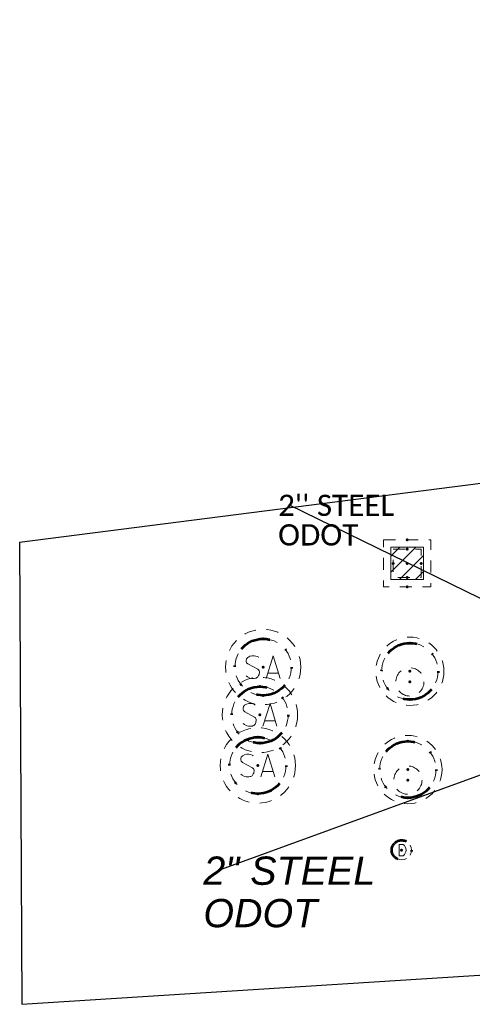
# Model space of a CAD drawing. Header units: feet. Extents: x 2474969 to 2485206, y 498780 to 500682.
# Tile 46 of 69: x 2480967 to 2480999, y 500151 to 500221. Entities that reach past the tile are written whole.
import ezdxf

# ---------------------------------------------------------------- set-up
doc = ezdxf.new("R2010")
doc.units = ezdxf.units.FT
doc.header["$MEASUREMENT"] = 0
for name, pattern in [('DGN Style 1', [0.06322802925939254, 0.0001052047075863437, -0.06312282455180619]), ('DGN Style 2', [0.017105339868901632, 0.01026320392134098, -0.006842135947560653]), ('DGN Style 4', [0.027368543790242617, 0.01368427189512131, -0.006842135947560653, 0, -0.006842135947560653]), ('DGN Style 5', [0.011973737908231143, 0.00513160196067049, -0.006842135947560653]), ('DGN Style 6', [6.093386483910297, 0.00320367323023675, -1.2814692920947, 2.242571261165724, -1.2814692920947, 0.00320367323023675, -1.2814692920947]), ('DGN Style 7', [0.034210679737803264, 0.01539480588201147, -0.006842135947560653, 0.00513160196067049, -0.006842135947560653]), ('drainage01', [1.6, 0.85, -0.75]), ('interconnectex', [0]), ('OhDOT_USTN2', [0.10999999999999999, 0.069, -0.04099999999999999])]:
    doc.linetypes.add(name, pattern=pattern)
for name, color, linetype in [('DR_X_Cells', 151, 'OhDOT_USTN2'), ('GK_Drainage_Nodes', 7, 'Continuous'), ('SG_X_Interconnect_Cable', 7, 'interconnectex'), ('TX_X_10', 7, 'Continuous'), ('UT_X_Sanitary_Cells', 3, 'Continuous')]:
    doc.layers.add(name, color=color, linetype=linetype)
for name, color, linetype, lineweight in [('DR_X_Cells (Construction)', 5, 'DGN Style 2', 0), ('GK_Drainage_Nodes (Construction)', 7, 'Continuous', 53), ('UT_X_Sanitary_Cells (Construction)', 3, 'Continuous', 0)]:
    doc.layers.add(name, color=color, linetype=linetype, lineweight=lineweight)
doc.styles.add('Slanted-Normal LS 0.50', font='ariali.ttf', dxfattribs={"height": 0.14})
doc.styles.get("Standard").update_dxf_attribs({"font": 'arial.ttf'})
doc.styles.add('Style-Arial', font='arial.ttf')
doc.styles.add('Style-Calibri', font='calibri.ttf')
doc.dimstyles.get("Standard").update_dxf_attribs({"dimtxt": 0.18, "dimasz": 0.18, "dimexe": 0.18, "dimexo": 0.0625, "dimgap": 0.09, "dimtad": 0, "dimtih": 1, "dimtoh": 1, "dimdec": 4, "dimzin": 0, "dimdsep": 46, "dimtxsty": 'Standard', "dimcen": 0.09, "dimadec": 0, "dimazin": 0, "dimtfac": 1, "dimtdec": 4, "dimtofl": 0, "dimtmove": 0, "dimatfit": 3, "dimfxl": 1, "dimtolj": 1, "dimtzin": 0, "dimarcsym": 0})

# ---------------------------------------------------------------- blocks, each defined once
blk = doc.blocks.new('TerminatorOpen_0.5')
at = {"color": 0, "linetype": 'ByBlock', "lineweight": -2}
for q in [(-1, 0.25), (-1, 0), (-1, -0.25)]:
    blk.add_line((0, 0), q, dxfattribs=at)
blk = doc.blocks.new('CB22B-X_5')
at = {"layer": 'DR_X_Cells', "color": 5, "linetype": 'Continuous', "lineweight": 0}
for p, q in [((-1.145831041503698, -0.6130853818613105), (0.6130853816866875, 1.145831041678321)), ((-1.145831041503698, 0.5182854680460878), (-0.5182854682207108, 1.145831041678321)), ((-0.5472058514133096, -1.145831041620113), (1.145831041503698, 0.5472058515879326)), ((0.5841649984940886, -1.145831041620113), (1.145831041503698, -0.5841649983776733))]:
    blk.add_line(p, q, dxfattribs=at)
at = {"layer": 'DR_X_Cells', "color": 4, "linetype": 'drainage01', "lineweight": 0}
blk.add_3dface([(-1.666663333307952, 1.666663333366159), (1.666663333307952, 1.666663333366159), (1.666663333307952, -1.666663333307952), (-1.666663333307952, -1.666663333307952)], dxfattribs=at)
at = {"layer": 'DR_X_Cells', "color": 5, "linetype": 'Continuous', "lineweight": 0}
blk.add_3dface([(-1.145831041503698, 1.145831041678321), (1.145831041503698, 1.145831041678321), (1.145831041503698, -1.145831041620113), (-1.145831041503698, -1.145831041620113)], dxfattribs=at)
at = {"layer": 'DR_X_Cells (Construction)', "color": 251, "linetype": 'drainage01', "lineweight": 0}
blk.add_3dface([(-0.999997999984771, 0.999997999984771), (0.999997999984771, 0.999997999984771), (0.999997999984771, -0.999997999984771), (-0.999997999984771, -0.999997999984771)], dxfattribs=at)
at = {"layer": 'GK_Drainage_Nodes (Construction)', "color": 30, "linetype": 'DGN Style 2', "lineweight": 53}
blk.add_point((0, 1.666663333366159), dxfattribs=at)
at = {"layer": 'GK_Drainage_Nodes (Construction)', "color": 254, "linetype": 'DGN Style 6', "lineweight": 53}
for p in [(0, 0.999997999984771), (-0.999997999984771, 0), (0.999997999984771, 0), (0, -0.999997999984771)]:
    blk.add_point(p, dxfattribs=at)
at = {"layer": 'GK_Drainage_Nodes (Construction)', "color": 5, "linetype": 'DGN Style 7', "lineweight": 53}
blk.add_point((0, 0), dxfattribs=at)
at = {"layer": 'GK_Drainage_Nodes (Construction)', "color": 1, "linetype": 'DGN Style 5', "lineweight": 53}
blk.add_point((0, 0), dxfattribs=at)
at = {"layer": 'GK_Drainage_Nodes (Construction)', "color": 2, "linetype": 'DGN Style 4', "lineweight": 53}
blk.add_point((0, 0), dxfattribs=at)
at = {"layer": 'GK_Drainage_Nodes (Construction)', "color": 6, "linetype": 'DGN Style 1', "lineweight": 53}
blk.add_point((0, -1.666663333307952), dxfattribs=at)
blk = doc.blocks.new('MH1D-X-SAN_8')
at = {"layer": 'GK_Drainage_Nodes (Construction)', "color": 254, "linetype": 'DGN Style 6', "lineweight": 53}
blk.add_circle((0, 0), 1.999996, dxfattribs=at)
at = {"layer": 'GK_Drainage_Nodes (Construction)', "color": 6, "linetype": 'DGN Style 1', "lineweight": 53}
blk.add_point((0, 1.999995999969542), dxfattribs=at)
at = {"layer": 'GK_Drainage_Nodes (Construction)', "color": 5, "linetype": 'DGN Style 7', "lineweight": 53}
blk.add_point((0, 0), dxfattribs=at)
at = {"layer": 'GK_Drainage_Nodes (Construction)', "color": 1, "linetype": 'DGN Style 5', "lineweight": 53}
blk.add_point((0, 0), dxfattribs=at)
at = {"layer": 'GK_Drainage_Nodes (Construction)', "color": 2, "linetype": 'DGN Style 4', "lineweight": 53}
blk.add_point((0, 0), dxfattribs=at)
at = {"layer": 'GK_Drainage_Nodes (Construction)', "color": 30, "linetype": 'DGN Style 2', "lineweight": 53}
blk.add_point((0, -1.999995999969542), dxfattribs=at)
at = {"layer": 'UT_X_Sanitary_Cells', "color": 3, "linetype": 'Continuous', "lineweight": 0, "flags": 128}
for points in [[(-0.3325557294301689, 0.6865234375), (-0.3577510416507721, 0.7117187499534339), (-0.3956416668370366, 0.7369140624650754), (-0.5089229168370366, 0.7748046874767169), (-0.6475947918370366, 0.7999999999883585), (-0.7483760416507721, 0.7999999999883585), (-0.7860713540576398, 0.7999999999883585), (-0.9499385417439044, 0.7621093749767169), (-1.088415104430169, 0.6865234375), (-1.17669635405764, 0.5857421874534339), (-1.201891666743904, 0.4849609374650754), (-1.201891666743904, 0.4093749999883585), (-1.17669635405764, 0.30859375), (-1.075915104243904, 0.2205078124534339), (-0.3829463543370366, -0.1574218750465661), (-0.3200557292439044, -0.2078125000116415), (-0.2948604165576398, -0.2582031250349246), (-0.2696651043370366, -0.3337890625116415), (-0.2696651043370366, -0.4093750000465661), (-0.2821651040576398, -0.4849609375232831), (-0.2948604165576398, -0.5353515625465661), (-0.3200557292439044, -0.5984375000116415), (-0.3452510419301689, -0.6488281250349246), (-0.3704463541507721, -0.6865234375), (-0.4081416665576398, -0.7244140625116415), (-0.4460322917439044, -0.7496093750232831), (-0.4964229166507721, -0.7748046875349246), (-0.5341182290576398, -0.7873046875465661), (-0.6475947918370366, -0.8000000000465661), (-0.8239619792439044, -0.8000000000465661), (-0.9372432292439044, -0.7748046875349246), (-1.101110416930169, -0.6865234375), (-1.201891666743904, -0.6109375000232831)], [(0.2090458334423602, -0.8000000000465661), (0.7129520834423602, 0.7999999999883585), (1.204358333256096, -0.8000000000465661)], [(1.078381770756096, -0.4220703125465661), (0.3350223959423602, -0.4220703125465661)]]:
    blk.add_lwpolyline(points, dxfattribs=at)
at = {"layer": 'UT_X_Sanitary_Cells', "linetype": 'drainage01', "lineweight": 0}
blk.add_circle((0, 0), 2.666661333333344, dxfattribs=at)
at = {"layer": 'UT_X_Sanitary_Cells (Construction)', "color": 251, "linetype": 'drainage01', "lineweight": 0}
blk.add_circle((0, 0), 1.999996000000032, dxfattribs=at)
blk = doc.blocks.new('MH1D-X-SAN_9')
at = {"layer": 'GK_Drainage_Nodes (Construction)', "color": 254, "linetype": 'DGN Style 6', "lineweight": 53}
blk.add_circle((0, 0), 1.999996, dxfattribs=at)
at = {"layer": 'GK_Drainage_Nodes (Construction)', "color": 6, "linetype": 'DGN Style 1', "lineweight": 53}
blk.add_point((0, 1.999995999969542), dxfattribs=at)
at = {"layer": 'GK_Drainage_Nodes (Construction)', "color": 5, "linetype": 'DGN Style 7', "lineweight": 53}
blk.add_point((0, 0), dxfattribs=at)
at = {"layer": 'GK_Drainage_Nodes (Construction)', "color": 1, "linetype": 'DGN Style 5', "lineweight": 53}
blk.add_point((0, 0), dxfattribs=at)
at = {"layer": 'GK_Drainage_Nodes (Construction)', "color": 2, "linetype": 'DGN Style 4', "lineweight": 53}
blk.add_point((0, 0), dxfattribs=at)
at = {"layer": 'GK_Drainage_Nodes (Construction)', "color": 30, "linetype": 'DGN Style 2', "lineweight": 53}
blk.add_point((0, -1.999995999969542), dxfattribs=at)
at = {"layer": 'UT_X_Sanitary_Cells', "color": 3, "linetype": 'Continuous', "lineweight": 0, "flags": 128}
for points in [[(-0.3325557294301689, 0.6865234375), (-0.3577510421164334, 0.7117187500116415), (-0.3956416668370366, 0.7369140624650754), (-0.5089229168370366, 0.7748046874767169), (-0.6475947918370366, 0.7999999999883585), (-0.7483760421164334, 0.7999999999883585), (-0.7860713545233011, 0.7999999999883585), (-0.9499385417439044, 0.7621093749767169), (-1.088415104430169, 0.6865234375), (-1.176696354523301, 0.5857421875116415), (-1.201891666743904, 0.4849609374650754), (-1.201891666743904, 0.4093749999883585), (-1.176696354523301, 0.30859375), (-1.075915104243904, 0.2205078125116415), (-0.3829463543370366, -0.1574218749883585), (-0.3200557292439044, -0.2078125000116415), (-0.2948604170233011, -0.2582031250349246), (-0.2696651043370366, -0.3337890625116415), (-0.2696651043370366, -0.4093749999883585), (-0.2821651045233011, -0.4849609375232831), (-0.2948604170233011, -0.5353515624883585), (-0.3200557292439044, -0.5984375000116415), (-0.3452510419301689, -0.6488281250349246), (-0.3704463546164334, -0.6865234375), (-0.4081416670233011, -0.7244140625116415), (-0.4460322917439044, -0.7496093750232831), (-0.4964229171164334, -0.7748046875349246), (-0.5341182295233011, -0.7873046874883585), (-0.6475947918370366, -0.7999999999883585), (-0.8239619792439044, -0.7999999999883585), (-0.9372432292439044, -0.7748046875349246), (-1.101110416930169, -0.6865234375), (-1.201891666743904, -0.6109375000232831)], [(0.2090458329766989, -0.7999999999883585), (0.7129520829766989, 0.7999999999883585), (1.204358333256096, -0.7999999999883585)], [(1.078381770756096, -0.4220703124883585), (0.3350223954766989, -0.4220703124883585)]]:
    blk.add_lwpolyline(points, dxfattribs=at)
at = {"layer": 'UT_X_Sanitary_Cells', "linetype": 'drainage01', "lineweight": 0}
blk.add_circle((0, 0), 2.666661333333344, dxfattribs=at)
at = {"layer": 'UT_X_Sanitary_Cells (Construction)', "color": 251, "linetype": 'drainage01', "lineweight": 0}
blk.add_circle((0, 0), 1.999996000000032, dxfattribs=at)
blk = doc.blocks.new('MH1D-X-SAN_10')
at = {"layer": 'GK_Drainage_Nodes (Construction)', "color": 254, "linetype": 'DGN Style 6', "lineweight": 53}
blk.add_circle((0, 0), 1.999996, dxfattribs=at)
at = {"layer": 'GK_Drainage_Nodes (Construction)', "color": 6, "linetype": 'DGN Style 1', "lineweight": 53}
blk.add_point((0, 1.999995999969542), dxfattribs=at)
at = {"layer": 'GK_Drainage_Nodes (Construction)', "color": 5, "linetype": 'DGN Style 7', "lineweight": 53}
blk.add_point((0, 0), dxfattribs=at)
at = {"layer": 'GK_Drainage_Nodes (Construction)', "color": 1, "linetype": 'DGN Style 5', "lineweight": 53}
blk.add_point((0, 0), dxfattribs=at)
at = {"layer": 'GK_Drainage_Nodes (Construction)', "color": 2, "linetype": 'DGN Style 4', "lineweight": 53}
blk.add_point((0, 0), dxfattribs=at)
at = {"layer": 'GK_Drainage_Nodes (Construction)', "color": 30, "linetype": 'DGN Style 2', "lineweight": 53}
blk.add_point((0, -1.999995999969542), dxfattribs=at)
at = {"layer": 'UT_X_Sanitary_Cells', "color": 3, "linetype": 'Continuous', "lineweight": 0, "flags": 128}
for points in [[(-0.3325557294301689, 0.6865234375), (-0.3577510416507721, 0.7117187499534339), (-0.3956416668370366, 0.7369140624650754), (-0.5089229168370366, 0.7748046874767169), (-0.6475947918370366, 0.7999999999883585), (-0.7483760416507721, 0.7999999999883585), (-0.7860713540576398, 0.7999999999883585), (-0.9499385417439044, 0.7621093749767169), (-1.088415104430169, 0.6865234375), (-1.17669635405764, 0.5857421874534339), (-1.201891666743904, 0.4849609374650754), (-1.201891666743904, 0.4093749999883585), (-1.17669635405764, 0.30859375), (-1.075915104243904, 0.2205078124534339), (-0.3829463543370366, -0.1574218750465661), (-0.3200557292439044, -0.2078125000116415), (-0.2948604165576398, -0.2582031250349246), (-0.2696651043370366, -0.3337890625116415), (-0.2696651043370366, -0.4093750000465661), (-0.2821651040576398, -0.4849609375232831), (-0.2948604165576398, -0.5353515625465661), (-0.3200557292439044, -0.5984375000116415), (-0.3452510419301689, -0.6488281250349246), (-0.3704463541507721, -0.6865234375), (-0.4081416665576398, -0.7244140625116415), (-0.4460322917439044, -0.7496093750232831), (-0.4964229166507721, -0.7748046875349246), (-0.5341182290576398, -0.7873046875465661), (-0.6475947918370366, -0.8000000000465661), (-0.8239619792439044, -0.8000000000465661), (-0.9372432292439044, -0.7748046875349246), (-1.101110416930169, -0.6865234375), (-1.201891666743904, -0.6109375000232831)], [(0.2090458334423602, -0.8000000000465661), (0.7129520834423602, 0.7999999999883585), (1.204358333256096, -0.8000000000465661)], [(1.078381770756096, -0.4220703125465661), (0.3350223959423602, -0.4220703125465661)]]:
    blk.add_lwpolyline(points, dxfattribs=at)
at = {"layer": 'UT_X_Sanitary_Cells', "linetype": 'drainage01', "lineweight": 0}
blk.add_circle((0, 0), 2.666661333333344, dxfattribs=at)
at = {"layer": 'UT_X_Sanitary_Cells (Construction)', "color": 251, "linetype": 'drainage01', "lineweight": 0}
blk.add_circle((0, 0), 1.999996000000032, dxfattribs=at)
blk = doc.blocks.new('MH3-48D-X_3')
at = {"layer": 'DR_X_Cells', "color": 4, "linetype": 'drainage01', "lineweight": 0}
blk.add_circle((2.757180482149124e-05, -3.653176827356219e-05), 2.416632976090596, dxfattribs=at)
at = {"layer": 'DR_X_Cells', "color": 5, "linetype": 'drainage01', "lineweight": 0}
blk.add_circle((-2.561137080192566e-08, -0.7499777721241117), 0.9999676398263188, dxfattribs=at)
at = {"layer": 'DR_X_Cells (Construction)', "color": 251, "linetype": 'drainage01', "lineweight": 0}
blk.add_circle((-2.573244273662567e-06, 4.062795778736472e-05), 1.999993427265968, dxfattribs=at)
at = {"layer": 'GK_Drainage_Nodes (Construction)', "color": 254, "linetype": 'DGN Style 6', "lineweight": 53}
blk.add_circle((0, 0), 1.999996, dxfattribs=at)
at = {"layer": 'GK_Drainage_Nodes (Construction)', "color": 30, "linetype": 'DGN Style 2', "lineweight": 53}
blk.add_point((0, 1.999995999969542), dxfattribs=at)
at = {"layer": 'GK_Drainage_Nodes (Construction)', "color": 5, "linetype": 'DGN Style 7', "lineweight": 53}
blk.add_point((0, 0), dxfattribs=at)
at = {"layer": 'GK_Drainage_Nodes (Construction)', "color": 2, "linetype": 'DGN Style 4', "lineweight": 53}
blk.add_point((0, 0), dxfattribs=at)
at = {"layer": 'GK_Drainage_Nodes (Construction)', "color": 1, "linetype": 'DGN Style 5', "lineweight": 53}
blk.add_point((0, -0.7499985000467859), dxfattribs=at)
at = {"layer": 'GK_Drainage_Nodes (Construction)', "color": 6, "linetype": 'DGN Style 1', "lineweight": 53}
blk.add_point((0, -1.99999600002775), dxfattribs=at)
blk = doc.blocks.new('MH3-48D-X_4')
at = {"layer": 'DR_X_Cells', "color": 4, "linetype": 'drainage01', "lineweight": 0}
blk.add_circle((2.757180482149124e-05, -3.653176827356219e-05), 2.416632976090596, dxfattribs=at)
at = {"layer": 'DR_X_Cells', "color": 5, "linetype": 'drainage01', "lineweight": 0}
blk.add_circle((-2.561137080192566e-08, -0.749977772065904), 0.9999676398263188, dxfattribs=at)
at = {"layer": 'DR_X_Cells (Construction)', "color": 251, "linetype": 'drainage01', "lineweight": 0}
blk.add_circle((-2.573244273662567e-06, 4.062795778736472e-05), 1.999993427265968, dxfattribs=at)
at = {"layer": 'GK_Drainage_Nodes (Construction)', "color": 254, "linetype": 'DGN Style 6', "lineweight": 53}
blk.add_circle((0, 0), 1.999996, dxfattribs=at)
at = {"layer": 'GK_Drainage_Nodes (Construction)', "color": 30, "linetype": 'DGN Style 2', "lineweight": 53}
blk.add_point((0, 1.999995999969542), dxfattribs=at)
at = {"layer": 'GK_Drainage_Nodes (Construction)', "color": 5, "linetype": 'DGN Style 7', "lineweight": 53}
blk.add_point((0, 0), dxfattribs=at)
at = {"layer": 'GK_Drainage_Nodes (Construction)', "color": 2, "linetype": 'DGN Style 4', "lineweight": 53}
blk.add_point((0, 0), dxfattribs=at)
at = {"layer": 'GK_Drainage_Nodes (Construction)', "color": 1, "linetype": 'DGN Style 5', "lineweight": 53}
blk.add_point((0, -0.7499985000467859), dxfattribs=at)
at = {"layer": 'GK_Drainage_Nodes (Construction)', "color": 6, "linetype": 'DGN Style 1', "lineweight": 53}
blk.add_point((0, -1.999995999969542), dxfattribs=at)
blk = doc.blocks.new('FDRN-X_5')
at = {"layer": 'DR_X_Cells', "color": 5, "linetype": 'Continuous', "lineweight": 0, "flags": 128}
blk.add_lwpolyline([(0.09999979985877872, 0.4000456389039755), (-0.179999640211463, 0.4000456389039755), (-0.179999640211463, -0.3999527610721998), (0.09999979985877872, -0.3999527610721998)], dxfattribs=at)
at = {"layer": 'DR_X_Cells', "color": 5, "linetype": 'Continuous', "lineweight": 0}
for start, end in [(60.01836111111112, 120.0157416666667), (330.0183611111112, 29.98163888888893), (239.9842583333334, 299.9816388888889)]:
    blk.add_arc((0, 0), 0.6999985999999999, start, end, dxfattribs=at)
at = {"layer": 'DR_X_Cells', "color": 5, "linetype": 'Continuous', "lineweight": 0, "extrusion": (0, 0, -1)}
for centre, radius, start, end in [((0, 0), 0.6999986, 330.0183611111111, 29.98163888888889), ((0.15497334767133, -0.0001666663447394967), 0.4743528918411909, 122.5148277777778, 237.4851722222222)]:
    blk.add_arc(centre, radius, start, end, dxfattribs=at)
at = {"layer": 'GK_Drainage_Nodes (Construction)', "color": 254, "linetype": 'DGN Style 6', "lineweight": 53}
blk.add_circle((0, 0), 0.6999986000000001, dxfattribs=at)
at = {"layer": 'GK_Drainage_Nodes (Construction)', "color": 5, "linetype": 'DGN Style 7', "lineweight": 53}
blk.add_point((0, 0), dxfattribs=at)
at = {"layer": 'GK_Drainage_Nodes (Construction)', "color": 1, "linetype": 'DGN Style 5', "lineweight": 53}
blk.add_point((0, 0), dxfattribs=at)
at = {"layer": 'GK_Drainage_Nodes (Construction)', "color": 2, "linetype": 'DGN Style 4', "lineweight": 53}
blk.add_point((0, 0), dxfattribs=at)
at = {"layer": 'GK_Drainage_Nodes (Construction)', "color": 6, "linetype": 'DGN Style 1', "lineweight": 53}
blk.add_point((0, 0), dxfattribs=at)
at = {"layer": 'GK_Drainage_Nodes (Construction)', "color": 30, "linetype": 'DGN Style 2', "lineweight": 53}
blk.add_point((0, 0), dxfattribs=at)

msp = doc.modelspace()

# ---------------------------------------------------------------- linework, layer by layer
at = {"layer": 'TX_X_10', "flags": 128}
msp.add_lwpolyline([(2481039.666656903, 500221.051280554), (2481009.575803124, 500221.051280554), (2481009.575803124, 500201.6162437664), (2481000.50078373, 500188.3940466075), (2480966.74808002, 500184.0928499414), (2480966.907290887, 500151.4356159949), (2481011.963966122, 500154.3030804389), (2481038.233759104, 500184.8893678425)], close=True, dxfattribs=at)

# ---------------------------------------------------------------- block references
at = {"layer": 'DR_X_Cells', "color": 5, "linetype": 'Continuous', "lineweight": 0}
for name, p in [('CB22B-X_5', (2480994.18472332, 500182.6119233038, 1051.009)), ('FDRN-X_5', (2480993.79368102, 500162.341730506, 1051.727))]:
    msp.add_blockref(name, p, dxfattribs=at)
at = {"layer": 'GK_Drainage_Nodes', "color": 30, "linetype": 'DGN Style 2', "lineweight": 53}
for name, p in [('MH1D-X-SAN_8', (2480983.989620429, 500175.2811302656, 1052.205)), ('MH3-48D-X_4', (2480994.374743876, 500174.9790975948, 1052.4)), ('MH1D-X-SAN_9', (2480983.763595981, 500171.8947639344, 1052.16)), ('MH1D-X-SAN_10', (2480983.611579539, 500168.3223774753, 1052.144)), ('MH3-48D-X_3', (2480994.23572884, 500168.0343463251, 1052.378))]:
    msp.add_blockref(name, p, dxfattribs=at)

# ---------------------------------------------------------------- texts
at = {"layer": 'Defpoints', "insert": (2480979.753006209, 500161.8843191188), "char_height": 2.000216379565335, "attachment_point": 1, "rotation": 359.9999999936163, "line_spacing_factor": 0.9000000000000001, "style": 'Slanted-Normal LS 0.50'}
msp.add_mtext('2" STEEL\\PODOT', dxfattribs=at)
at = {"layer": 'SG_X_Interconnect_Cable', "ltscale": 1.000072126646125, "insert": (2480985.048810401, 500187.4656446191), "char_height": 1.500162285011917, "attachment_point": 1, "rotation": 359.99999999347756, "line_spacing_factor": 0.8360563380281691, "style": 'Style-Calibri'}
msp.add_mtext("2'' STEEL\\PODOT", dxfattribs=at)

# ---------------------------------------------------------------- leaders
at = {"layer": 'Defpoints', "linetype": 'Continuous'}
msp.add_leader([(2481009.738948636, 500175.0391205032), (2480985.798864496, 500186.7606387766)], dimstyle='Standard', override={"dimscale": 0, "dimtxt": 0.07500540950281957, "dimasz": 0.07500540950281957, "dimgap": 0.03750270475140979, "dimtad": 0, "dimtxsty": 'Style-Calibri', "dimldrblk": 'TerminatorOpen_0.5'}, dxfattribs=at)
at = {"layer": 'Defpoints'}
msp.add_leader([(2481008.014890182, 500170.7906704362), (2480980.753078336, 500160.8842109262)], dimstyle='Standard', override={"dimscale": 0, "dimtxt": 0.1000072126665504, "dimasz": 0.1000072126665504, "dimgap": 0.0500036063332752, "dimtad": 0, "dimtxsty": 'Style-Arial', "dimldrblk": 'TerminatorOpen_0.5'}, dxfattribs=at)

doc.saveas('drawing.dxf')
